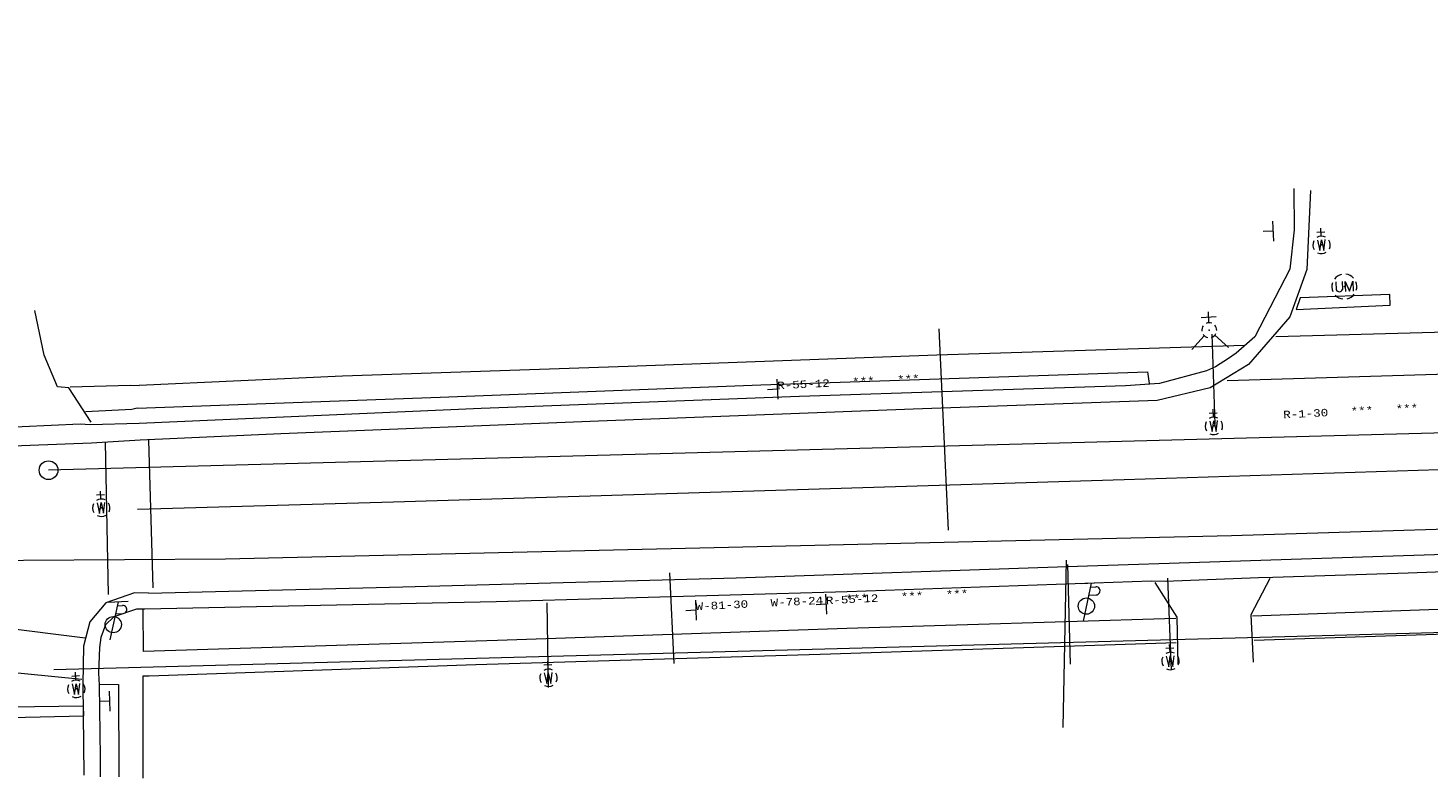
# Model space of a CAD drawing. Extents: x 127827 to 131413, y 268403 to 268774.
# Tile 6 of 16: x 128764 to 128989, y 268650 to 268770. Entities that reach past the tile are written whole.
import ezdxf
from ezdxf.enums import TextEntityAlignment as Align

# ---------------------------------------------------------------- set-up
doc = ezdxf.new("R2010")
doc.units = 21
doc.header["$LTSCALE"] = 50
doc.header["$MEASUREMENT"] = 0
doc.layers.add('Channel Easement', color=3, linetype='Continuous', lineweight=0, true_color=0x00ff00)
doc.layers.add('RW', color=5, linetype='Continuous', lineweight=0, true_color=0x0000ff)
for name, color, linetype, lineweight in [('Level 11', 7, 'Continuous', 0), ('Level 16', 7, 'Continuous', 0), ('Level 18', 7, 'Continuous', 0), ('Level 33', 7, 'Continuous', 0), ('Level 35', 7, 'Continuous', 0), ('Level 63', 7, 'Continuous', 0), ('Level 9', 7, 'Continuous', 0)]:
    doc.layers.add(name, color=color, linetype=linetype, lineweight=lineweight)
doc.styles.get("Standard").update_dxf_attribs({"font": 'cour.ttf', "height": 5})

msp = doc.modelspace()

# ---------------------------------------------------------------- linework, layer by layer
at = {"layer": 'Channel Easement'}
msp.add_lwpolyline([(131411.04, 268770), (128767.64, 268699.14)], dxfattribs=at)
at = {"layer": 'Level 11', "color": 120, "linetype": 'Continuous', "lineweight": 0, "true_color": 0x00ffa1}
for points in [[(128967.13, 268744.3), (128967.19, 268737.67), (128966.48, 268731.35), (128960.9, 268720.51), (128957.89, 268717.9), (128956.65, 268717.03), (128954.61, 268715.71), (128953.17, 268715.05), (128945.6, 268713.03), (128940.17, 268712.65), (128887.96, 268710.93), (128836.93, 268709.04), (128782.16, 268706.61)], [(128967.13, 268744.3), (128967.19, 268737.67), (128966.48, 268731.35), (128960.9, 268720.51), (128957.89, 268717.9), (128956.65, 268717.03), (128954.61, 268715.71), (128953.17, 268715.05), (128945.6, 268713.03), (128940.17, 268712.65), (128887.96, 268710.93), (128836.93, 268709.04), (128782.16, 268706.61)], [(128782.16, 268706.61), (128774.29, 268706.4), (128772.69, 268706.5), (128749.41, 268705.47), (128746.66, 268705.33), (128735.48, 268704.8), (128733.64, 268704.72), (128719.87, 268704.25), (128717.63, 268703.98), (128709.09, 268703.59), (128636.76, 268702.97), (128586.52, 268702.19), (128556.75, 268701.89), (128552.27, 268702.38), (128549.23, 268703.37), (128546.28, 268704.8), (128545.76, 268705.15), (128543.76, 268706.76), (128542.76, 268707.85), (128542.01, 268708.8), (128540.22, 268712.42), (128539.22, 268718.4)], [(129033.75, 268684.4), (128985.46, 268682.61), (128963.76, 268681.96), (128961.49, 268681.89), (128946.52, 268681.3), (128944.29, 268681.33), (128895.57, 268679.67), (128839.33, 268678.02), (128783.09, 268676.85)], [(129033.75, 268684.4), (128985.46, 268682.61), (128963.76, 268681.96), (128961.49, 268681.89), (128946.52, 268681.3), (128944.29, 268681.33), (128895.57, 268679.67), (128839.33, 268678.02), (128783.09, 268676.85)], [(128783.09, 268676.85), (128781.76, 268676.87), (128778.1, 268675.65), (128776.75, 268674.33), (128776, 268672.35), (128775.81, 268670.72), (128775.66, 268666.63), (128775.77, 268664.7), (128775.93, 268653.13), (128775.89, 268649.99)]]:
    msp.add_lwpolyline(points, dxfattribs=at)
at = {"layer": 'Level 11', "color": 7, "linetype": 'Continuous', "lineweight": 0}
for points in [[(128969.8, 268743.94), (128969.25, 268731.3), (128966.5, 268723.71), (128959.88, 268716.07), (128953.75, 268712.36), (128945.27, 268710.31), (128906.15, 268708.9), (128855.75, 268707), (128804.84, 268704.97), (128782.34, 268703.96)], [(128969.8, 268743.94), (128969.25, 268731.3), (128966.5, 268723.71), (128959.88, 268716.07), (128953.75, 268712.36), (128945.27, 268710.31), (128906.15, 268708.9), (128855.75, 268707), (128804.84, 268704.97), (128782.34, 268703.96)], [(128782.34, 268703.96), (128774.54, 268703.46), (128709.98, 268701.03), (128636.73, 268700.26), (128586.29, 268699.63), (128556.63, 268699.28), (128551.68, 268699.86), (128548.27, 268700.89), (128544.54, 268702.72), (128541.65, 268705.37), (128540.07, 268707.39), (128537.66, 268711.62), (128536.83, 268717.06)], [(128783.64, 268679.42), (128824.38, 268680.44), (128877.8, 268681.89), (128930.81, 268683.69), (128983.08, 268685.42), (129039.24, 268687.25), (129096.66, 268689.28), (129146.66, 268690.94), (129202.87, 268692.76), (129257.71, 268694.5), (129308.83, 268696.31), (129360.04, 268697.91), (129371.52, 268698.3), (129376.85, 268696.98), (129382.68, 268693.6), (129385.96, 268689.67), (129387.66, 268685.04), (129388.23, 268680.11), (129388.27, 268674.71), (129387.62, 268674.39), (129387.62, 268671.2)], [(128783.64, 268679.42), (128824.38, 268680.44), (128877.8, 268681.89), (128930.81, 268683.69), (128983.08, 268685.42), (129039.24, 268687.25), (129096.66, 268689.28), (129146.66, 268690.94), (129202.87, 268692.76), (129257.71, 268694.5), (129308.83, 268696.31), (129360.04, 268697.91), (129371.52, 268698.3), (129376.85, 268696.98), (129382.68, 268693.6), (129385.96, 268689.67), (129387.66, 268685.04), (129388.23, 268680.11), (129388.27, 268674.71), (129387.62, 268674.39), (129387.62, 268671.2)], [(128783.64, 268679.42), (128781.44, 268679.48), (128776.82, 268677.88), (128774.24, 268674.82), (128773.26, 268670.96), (128773.12, 268664.85), (128773.28, 268650.24)]]:
    msp.add_lwpolyline(points, dxfattribs=at)
at = {"layer": 'Level 16', "color": 7, "linetype": 'Continuous', "lineweight": 0}
for points in [[(128774.47, 268706.86), (128770.9, 268712.35), (128769.1, 268712.47), (128766.94, 268717.56), (128765.42, 268724.73)], [(128948.59, 268668.1), (128948.43, 268675.6), (128944.95, 268681.15)], [(128948.59, 268668.1), (128948.43, 268675.6), (128944.95, 268681.15)], [(128963.29, 268681.8), (128960.28, 268675.95), (128960.64, 268668.39)], [(128963.29, 268681.8), (128960.28, 268675.95), (128960.64, 268668.39)]]:
    msp.add_lwpolyline(points, dxfattribs=at)
at = {"layer": 'Level 16', "color": 120, "linetype": 'Continuous', "lineweight": 0, "true_color": 0x00ffa1}
for points in [[(128959.22, 268719.13), (128909.97, 268717.59), (128860.49, 268715.74), (128814.75, 268714.18), (128782.18, 268712.71)], [(128959.22, 268719.13), (128909.97, 268717.59), (128860.49, 268715.74), (128814.75, 268714.18), (128782.18, 268712.71)], [(128781.83, 268709.07), (128830.4, 268710.85), (128881.76, 268712.8), (128943.7, 268714.9), (128943.98, 268713.03)], [(128781.83, 268709.07), (128830.4, 268710.85), (128881.76, 268712.8), (128943.7, 268714.9), (128943.98, 268713.03)], [(128771.11, 268712.47), (128780.71, 268712.77), (128782.18, 268712.71)], [(128781.83, 268709.07), (128781, 268708.89), (128773.56, 268708.49)], [(129036.92, 268678.48), (128985.76, 268676.63), (128960.54, 268675.76)], [(129036.92, 268678.48), (128985.76, 268676.63), (128960.54, 268675.76)], [(128948.22, 268675.37), (128895.54, 268673.76), (128839.56, 268671.87), (128782.85, 268670.09), (128782.79, 268676.83)], [(128948.22, 268675.37), (128895.54, 268673.76), (128839.56, 268671.87), (128782.85, 268670.09), (128782.79, 268676.83)], [(128960.79, 268671.91), (129007.76, 268673.47), (129036.97, 268674.5)], [(128960.79, 268671.91), (129007.76, 268673.47), (129036.97, 268674.5)], [(128783.74, 268666.17), (128836.08, 268667.99), (128891.27, 268669.64), (128948.27, 268671.51)], [(128783.74, 268666.17), (128836.08, 268667.99), (128891.27, 268669.64), (128948.27, 268671.51)], [(128775.83, 268664.86), (128778.83, 268664.77), (128778.9, 268650.02)], [(128782.78, 268649.81), (128782.8, 268666.16), (128783.74, 268666.17)]]:
    msp.add_lwpolyline(points, dxfattribs=at)
at = {"layer": 'Level 18', "color": 5, "linetype": 'Continuous', "lineweight": 0, "true_color": 0x0000ff}
for p, q in [((128972.12, 268737.3), (128970.85, 268737.24)), ((128971.52, 268736.63), (128971.45, 268737.9)), ((128954.87, 268708.3), (128953.6, 268708.24)), ((128954.27, 268707.63), (128954.21, 268708.9)), ((128776.02, 268694.52), (128775.96, 268695.79)), ((128776.62, 268695.19), (128775.35, 268695.12)), ((128947.31, 268669.95), (128947.25, 268671.22)), ((128947.91, 268670.62), (128946.64, 268670.56)), ((128772.02, 268665.49), (128771.96, 268666.76)), ((128848.27, 268667.94), (128847, 268667.87)), ((128847.67, 268667.27), (128847.61, 268668.54)), ((128772.62, 268666.16), (128771.35, 268666.09))]:
    msp.add_line(p, q, dxfattribs=at)
at = {"layer": 'Level 18', "color": 7, "linetype": 'Continuous', "lineweight": 0}
for p, q in [((128974.87, 268729.36), (128974.93, 268728.08)), ((128973.86, 268729.31), (128973.93, 268728.03))]:
    msp.add_line(p, q, dxfattribs=at)
at = {"layer": 'Level 18', "color": 133, "linetype": 'Continuous', "lineweight": 0, "true_color": 0x40e0d0}
for p, q in [((128954.69, 268723.69), (128952.29, 268723.57)), ((128953.53, 268722.77), (128953.45, 268724.49)), ((128952.79, 268720.68), (128950.82, 268718.5)), ((128953.98, 268720.95), (128954.51, 268706.52)), ((128954.48, 268720.77), (128956.66, 268718.79)), ((128947.57, 268667.1), (128946.97, 268681.86)), ((128847.73, 268664.29), (128847.55, 268677.9))]:
    msp.add_line(p, q, dxfattribs=at)
at = {"layer": 'Level 18', "color": 2, "linetype": 'Continuous', "lineweight": 0, "true_color": 0xffff00}
for p, q in [((128911.82, 268689.51), (128910.35, 268721.79)), ((128930.65, 268684.74), (128930.13, 268657.9)), ((128930.65, 268684.74), (128930.13, 268657.9)), ((128867.14, 268682.71), (128867.8, 268668.17)), ((128930.87, 268684.05), (128931.31, 268668.07))]:
    msp.add_line(p, q, dxfattribs=at)
at = {"layer": 'Level 18', "color": 30, "linetype": 'Continuous', "lineweight": 0, "true_color": 0xff8000}
for p, q in [((128936.29, 268681.08), (128933.09, 268680.93)), ((128934.69, 268681.01), (128933.38, 268674.93)), ((128934.56, 268680.4), (128935.41, 268680.44)), ((128780.39, 268678.11), (128777.19, 268677.95)), ((128778.79, 268678.03), (128777.48, 268671.96)), ((128934.28, 268679.11), (128935.47, 268679.17)), ((128778.38, 268676.13), (128779.57, 268676.19)), ((128778.66, 268677.42), (128779.51, 268677.46))]:
    msp.add_line(p, q, dxfattribs=at)
at = {"layer": 'Level 18', "color": 5, "linetype": 'Continuous', "lineweight": 0, "true_color": 0x0000ff}
for points in [[(128970.91, 268736.02), (128971.31, 268734.32), (128971.55, 268736.05), (128971.95, 268734.35), (128972.18, 268736.09)], [(128953.66, 268707.02), (128954.06, 268705.32), (128954.3, 268707.05), (128954.7, 268705.35), (128954.93, 268707.08)], [(128775.41, 268693.91), (128775.81, 268692.2), (128776.05, 268693.94), (128776.45, 268692.24), (128776.68, 268693.97)], [(128946.7, 268669.34), (128947.11, 268667.64), (128947.34, 268669.38), (128947.74, 268667.67), (128947.98, 268669.41)], [(128847.06, 268666.66), (128847.47, 268664.95), (128847.7, 268666.69), (128848.11, 268664.98), (128848.34, 268666.72)], [(128771.41, 268664.88), (128771.81, 268663.17), (128772.05, 268664.91), (128772.45, 268663.2), (128772.68, 268664.94)]]:
    msp.add_lwpolyline(points, dxfattribs=at)
at = {"layer": 'Level 18', "color": 7, "linetype": 'Continuous', "lineweight": 0}
msp.add_lwpolyline([(128975.47, 268727.79), (128975.39, 268729.38), (128976.06, 268727.82), (128976.57, 268729.44), (128976.65, 268727.84)], dxfattribs=at)
at = {"layer": 'Level 18', "color": 2, "linetype": 'Continuous', "lineweight": 0, "true_color": 0xffff00}
msp.add_lwpolyline([(128325.89, 268680.92), (128345.85, 268680.89), (128399.21, 268681.42), (128471.98, 268682.74), (128525.31, 268682.97), (128617.68, 268683), (128669.02, 268683.93), (128747.42, 268684.59), (128795.98, 268684.91), (128957.16, 268688.68), (129074.54, 268692.33), (129194.78, 268695.54)], dxfattribs=at)
at = {"layer": 'Level 18', "color": 30, "linetype": 'Continuous', "lineweight": 0, "true_color": 0xff8000}
for centre in [(128933.91, 268677.36), (128778.01, 268674.39)]:
    msp.add_circle(centre, 1.3, dxfattribs=at)
at = {"layer": 'Level 18', "color": 5, "linetype": 'Continuous', "lineweight": 0, "true_color": 0x0000ff}
for centre, start, end in [((128971.59, 268735.24), 62.8486, 122.846), ((128971.59, 268735.24), 152.8486, 212.8119), ((128971.59, 268735.24), 242.8145, 302.8119), ((128971.59, 268735.24), 332.8486, 32.8119), ((128954.34, 268706.23), 62.8486, 122.846), ((128954.34, 268706.23), 332.8486, 32.8119), ((128954.34, 268706.23), 152.8486, 212.8119), ((128954.34, 268706.23), 242.8145, 302.8119), ((128776.09, 268693.12), 152.8486, 212.8119), ((128776.09, 268693.12), 62.8486, 122.846), ((128776.09, 268693.12), 332.8486, 32.8119), ((128776.09, 268693.12), 242.8145, 302.8119), ((128947.38, 268668.56), 152.8486, 212.8119), ((128947.38, 268668.56), 62.8486, 122.846), ((128947.38, 268668.56), 332.8486, 32.8119), ((128847.74, 268665.87), 62.8486, 122.846), ((128847.74, 268665.87), 332.8486, 32.8119), ((128947.38, 268668.56), 242.8145, 302.8119), ((128772.09, 268664.09), 152.8486, 212.8119), ((128772.09, 268664.09), 62.8486, 122.846), ((128772.09, 268664.09), 332.8486, 32.8119), ((128847.74, 268665.87), 152.8486, 212.8119), ((128847.74, 268665.87), 242.8145, 302.8119), ((128772.09, 268664.09), 242.8145, 302.8119)]:
    msp.add_arc(centre, 1.4, start, end, dxfattribs=at)
at = {"layer": 'Level 18', "color": 7, "linetype": 'Continuous', "lineweight": 0}
for centre, radius, start, end in [((128975.24, 268728.56), 2, 102.9109, 142.9024), ((128975.24, 268728.56), 2, 42.8879, 82.9364), ((128975.24, 268728.56), 2, 342.8472, 22.8695), ((128975.24, 268728.56), 2, 162.8472, 202.8695), ((128975.24, 268728.56), 2, 222.8879, 262.8776), ((128974.42, 268728.29), 0.557, 208.0227, 337.6378), ((128975.24, 268728.56), 2, 282.8417, 322.8567)]:
    msp.add_arc(centre, radius, start, end, dxfattribs=at)
at = {"layer": 'Level 18', "color": 133, "linetype": 'Continuous', "lineweight": 0, "true_color": 0x40e0d0}
for start, end in [(70.9697, 114.8683), (142.8513, 186.8932), (214.709, 258.6782), (286.6542, 332.7399), (358.8468, 42.8191)]:
    msp.add_arc((128953.59, 268721.57), 1.2, start, end, dxfattribs=at)
at = {"layer": 'Level 18', "color": 30, "linetype": 'Continuous', "lineweight": 0, "true_color": 0xff8000}
for centre in [(128935.46, 268679.8), (128779.55, 268676.83)]:
    msp.add_arc(centre, 0.638, 271.707, 93.9536, dxfattribs=at)
at = {"layer": 'Level 18', "color": 5, "true_color": 0x0000ff}
for p in [(128971.59, 268735.24), (128954.34, 268706.23), (128776.09, 268693.12), (128947.38, 268668.56), (128847.74, 268665.87), (128772.09, 268664.09)]:
    msp.add_point(p, dxfattribs=at)
at = {"layer": 'Level 18', "color": 7}
msp.add_point((128975.24, 268728.56), dxfattribs=at)
at = {"layer": 'Level 18', "color": 133, "true_color": 0x40e0d0}
msp.add_point((128953.59, 268721.57), dxfattribs=at)
msp.add_point((128953.59, 268721.57), dxfattribs=at)
at = {"layer": 'Level 33', "color": 1, "linetype": 'Continuous', "lineweight": 0, "true_color": 0xff0000}
for p, q in [((128964.27, 268720.55), (129002.91, 268721.6)), ((129010.96, 268715.13), (128956.44, 268713.45)), ((128777.23, 268679.24), (128776.79, 268703.64)), ((128783.67, 268703.97), (128784.35, 268680.29)), ((128773.49, 268672.23), (128750.97, 268675.05)), ((128756.3, 268667.3), (128772.97, 268665.65))]:
    msp.add_line(p, q, dxfattribs=at)
msp.add_lwpolyline([(129989.94, 268731.16), (129930.05, 268729.23), (129876.14, 268727.76), (129821.39, 268726.06), (129765.28, 268724.26), (129711.61, 268722.6), (129658.87, 268720.89), (129609.12, 268719.44), (129553.82, 268717.68), (129496.24, 268715.73), (129441.25, 268713.8), (129389.12, 268711.91), (129332.34, 268710.2), (129277.17, 268708.05), (129223.81, 268706.39), (129167.98, 268704.78), (129109.04, 268702.95), (129054.48, 268701.56), (128997.15, 268699.43), (128939.98, 268697.58), (128882.4, 268695.85), (128822.91, 268694.02), (128781.91, 268692.83)], dxfattribs=at)
msp.add_lwpolyline([(129989.94, 268731.16), (129930.05, 268729.23), (129876.14, 268727.76), (129821.39, 268726.06), (129765.28, 268724.26), (129711.61, 268722.6), (129658.87, 268720.89), (129609.12, 268719.44), (129553.82, 268717.68), (129496.24, 268715.73), (129441.25, 268713.8), (129389.12, 268711.91), (129332.34, 268710.2), (129277.17, 268708.05), (129223.81, 268706.39), (129167.98, 268704.78), (129109.04, 268702.95), (129054.48, 268701.56), (128997.15, 268699.43), (128939.98, 268697.58), (128882.4, 268695.85), (128822.91, 268694.02), (128781.91, 268692.83)], dxfattribs=at)
at = {"layer": 'Level 33', "color": 7, "linetype": 'Continuous', "lineweight": 0}
for points in [[(128982.52, 268727.28), (128968.14, 268726.75), (128967.5, 268724.88), (128982.59, 268725.59), (128982.52, 268727.28)], [(128773.3, 268659.78), (128773.23, 268661.3), (128761.45, 268661.18), (128761.58, 268659.52), (128773.3, 268659.78)]]:
    msp.add_lwpolyline(points, dxfattribs=at)
at = {"layer": 'Level 35', "color": 3, "linetype": 'Continuous', "lineweight": 0, "true_color": 0x00ff00}
for p, q in [((128963.75, 268739.04), (128963.91, 268735.85)), ((128963.83, 268737.45), (128962.23, 268737.37)), ((128884.33, 268713.7), (128884.49, 268710.5)), ((128884.33, 268713.7), (128884.49, 268710.5)), ((128884.33, 268713.7), (128884.49, 268710.5)), ((128884.41, 268712.1), (128882.81, 268712.02)), ((128884.41, 268712.1), (128882.81, 268712.02)), ((128884.41, 268712.1), (128882.81, 268712.02)), ((128871.27, 268678.3), (128871.42, 268675.1)), ((128871.27, 268678.3), (128871.42, 268675.1)), ((128871.27, 268678.3), (128871.42, 268675.1)), ((128892.12, 268679.25), (128892.28, 268676.05)), ((128892.12, 268679.25), (128892.28, 268676.05)), ((128892.12, 268679.25), (128892.28, 268676.05)), ((128871.34, 268676.7), (128869.75, 268676.62)), ((128871.34, 268676.7), (128869.75, 268676.62)), ((128871.34, 268676.7), (128869.75, 268676.62)), ((128892.2, 268677.65), (128890.6, 268677.57)), ((128892.2, 268677.65), (128890.6, 268677.57)), ((128892.2, 268677.65), (128890.6, 268677.57)), ((128777.4, 268662.13), (128775.81, 268662.05)), ((128777.4, 268662.13), (128775.81, 268662.05)), ((128777.33, 268663.73), (128777.48, 268660.53)), ((128777.33, 268663.73), (128777.48, 268660.53))]:
    msp.add_line(p, q, dxfattribs=at)
at = {"layer": 'Level 9', "color": 7, "linetype": 'Continuous', "lineweight": 0}
msp.add_circle((128767.64, 268699.14), 1.5, dxfattribs=at)
at = {"layer": 'RW'}
msp.add_line((129920.79, 268698.04), (128768.5, 268667.15), dxfattribs=at)

# ---------------------------------------------------------------- texts
at = {"layer": 'Level 63', "color": 7, "lineweight": 0}
for s, p in [('R-55-12   ***   ***', (128884.38, 268712.7)), ('R-55-12   ***   ***', (128884.38, 268712.7)), ('R-1-30   ***   ***', (128965.44, 268708.04)), ('W-81-30   W-78-24   ***', (128871.31, 268677.3)), ('W-81-30   W-78-24   ***', (128871.31, 268677.3)), ('R-55-12   ***   ***', (128892.17, 268678.25)), ('R-55-12   ***   ***', (128892.17, 268678.25))]:
    msp.add_text(s, height=1.2, rotation=2.8303, dxfattribs=at).set_placement(p, align=Align.MIDDLE_LEFT)

doc.saveas('drawing.dxf')
